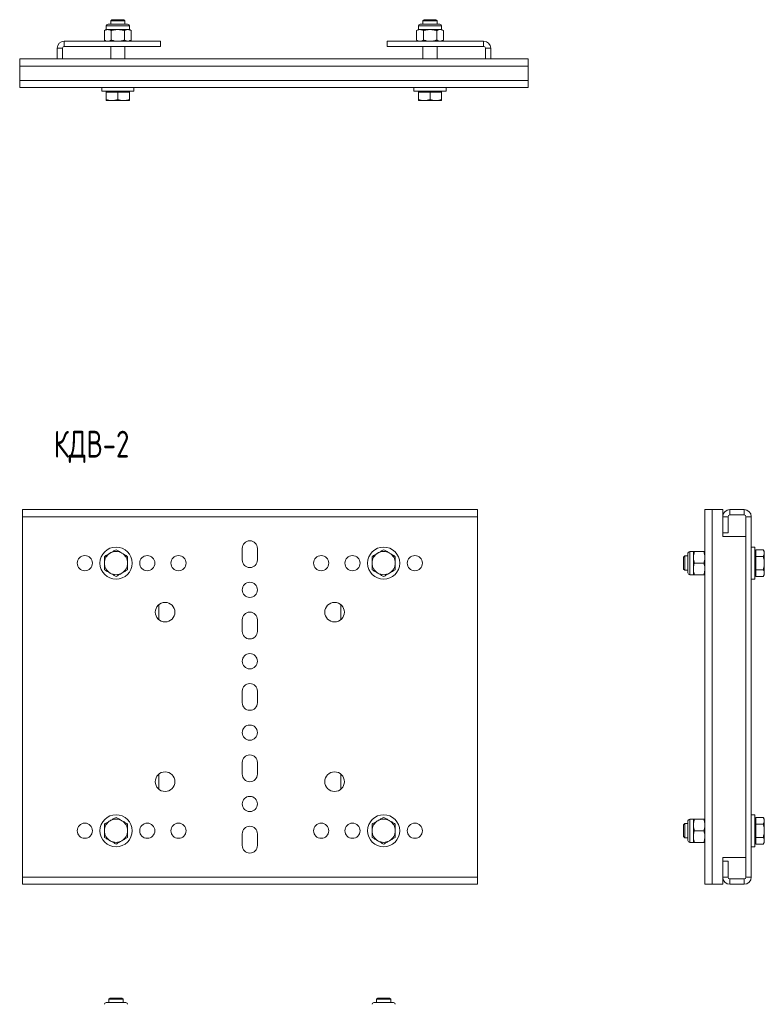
# Model space of a CAD drawing. Header units: millimetres. Extents: x -213 to 282, y -2497 to 292.
# Tile 3 of 5: x -210 to 207, y -1106 to -555. Entities that reach past the tile are written whole.
import ezdxf

# ---------------------------------------------------------------- set-up
doc = ezdxf.new("R2010")
doc.units = ezdxf.units.MM
doc.styles.add('SLDTEXTSTYLE3', font='TXT', dxfattribs={"width": 0.7, "bigfont": 'bigfont'})

msp = doc.modelspace()

# ---------------------------------------------------------------- linework, layer by layer
at = {"color": 7, "linetype": 'Continuous', "lineweight": 15}
for p, q in [((-160.4, -557.12), (-150.18, -557.12)), ((-158.23, -554.62), (-158.92, -555.31)), ((-158.92, -555.31), (-158.92, -557.12)), ((-150.92, -555.31), (-158.92, -555.31)), ((-151.61, -554.62), (-158.23, -554.62)), ((-150.92, -555.31), (-151.61, -554.62)), ((-150.92, -557.12), (-150.92, -555.31)), ((-150.18, -557.12), (-149.44, -557.12)), ((14.6, -557.12), (24.82, -557.12)), ((16.77, -554.62), (16.08, -555.31)), ((16.08, -555.31), (16.08, -557.12)), ((24.08, -555.31), (16.08, -555.31)), ((23.39, -554.62), (16.77, -554.62)), ((24.08, -555.31), (23.39, -554.62)), ((24.08, -557.12), (24.08, -555.31)), ((24.82, -557.12), (25.56, -557.12)), ((-161.42, -560.18), (-162.43, -560.76)), ((-162.43, -566.04), (-162.43, -560.76)), ((-161.42, -558.14), (-161.42, -560.18)), ((-161.42, -560.18), (-160.55, -560.18)), ((-160.55, -560.18), (-154.92, -560.18)), ((-158.67, -566.04), (-158.67, -560.76)), ((-154.92, -560.18), (-149.29, -560.18)), ((-151.17, -566.04), (-151.17, -560.76)), ((-149.29, -560.18), (-148.42, -560.18)), ((-148.42, -560.18), (-148.42, -558.14)), ((-147.42, -560.76), (-148.42, -560.18)), ((-147.42, -566.04), (-147.42, -560.76)), ((13.58, -560.18), (12.57, -560.76)), ((12.57, -566.04), (12.57, -560.76)), ((13.58, -558.14), (13.58, -560.18)), ((13.58, -560.18), (14.45, -560.18)), ((14.45, -560.18), (20.08, -560.18)), ((16.33, -566.04), (16.33, -560.76)), ((20.08, -560.18), (25.71, -560.18)), ((23.83, -566.04), (23.83, -560.76)), ((25.71, -560.18), (26.58, -560.18)), ((26.58, -560.18), (26.58, -558.14)), ((27.58, -560.76), (26.58, -560.18)), ((27.58, -566.04), (27.58, -560.76)), ((-184.92, -566.62), (-130.92, -566.62)), ((-162.43, -566.04), (-161.42, -566.62)), ((-148.42, -566.62), (-147.42, -566.04)), ((-130.92, -569.62), (-130.92, -566.62)), ((-3.92, -569.62), (-3.92, -566.62)), ((50.08, -566.62), (-3.92, -566.62)), ((12.57, -566.04), (13.58, -566.62)), ((26.58, -566.62), (27.58, -566.04)), ((-188.92, -576.62), (-188.92, -570.62)), ((-185.92, -576.62), (-185.92, -570.62)), ((-184.92, -569.62), (-130.92, -569.62)), ((-158.92, -569.62), (-158.92, -576.62)), ((-150.92, -576.62), (-150.92, -569.62)), ((50.08, -569.62), (-3.92, -569.62)), ((16.08, -569.62), (16.08, -576.62)), ((24.08, -576.62), (24.08, -569.62)), ((51.08, -576.62), (51.08, -570.62)), ((54.08, -576.62), (54.08, -570.62)), ((-188.92, -576.62), (-209.92, -576.62)), ((-209.92, -576.62), (-209.92, -580.62)), ((-185.92, -576.62), (-188.92, -576.62)), ((51.08, -576.62), (-185.92, -576.62)), ((51.08, -576.62), (54.08, -576.62)), ((75.08, -576.62), (54.08, -576.62)), ((75.08, -576.62), (75.08, -580.62)), ((-209.92, -580.62), (-209.92, -588.62)), ((75.08, -580.62), (75.08, -588.62)), ((-209.92, -588.62), (-209.92, -592.62)), ((75.08, -588.62), (75.08, -592.62)), ((75.08, -592.62), (-209.92, -592.62)), ((-163.92, -592.62), (-163.92, -594.62)), ((-145.92, -594.62), (-163.92, -594.62)), ((-161.42, -594.62), (-161.42, -595.22)), ((-161.42, -595.22), (-161.42, -599.34)), ((-161.42, -595.22), (-158.17, -595.22)), ((-158.17, -595.22), (-154.92, -595.22)), ((-154.92, -595.22), (-154.92, -599.34)), ((-154.92, -595.22), (-151.67, -595.22)), ((-151.67, -595.22), (-148.42, -595.22)), ((-148.42, -595.22), (-148.42, -594.62)), ((-148.42, -595.22), (-148.42, -599.34)), ((-145.92, -594.62), (-145.92, -592.62)), ((11.08, -592.62), (11.08, -594.62)), ((29.08, -594.62), (11.08, -594.62)), ((13.58, -594.62), (13.58, -595.22)), ((13.58, -595.22), (13.58, -599.34)), ((13.58, -595.22), (16.83, -595.22)), ((16.83, -595.22), (20.08, -595.22)), ((20.08, -595.22), (20.08, -599.34)), ((20.08, -595.22), (23.33, -595.22)), ((23.33, -595.22), (26.58, -595.22)), ((26.58, -595.22), (26.58, -594.62)), ((26.58, -595.22), (26.58, -599.34)), ((29.08, -594.62), (29.08, -592.62)), ((-161.42, -599.92), (-158.17, -599.92)), ((-158.17, -599.92), (-151.67, -599.92)), ((-148.42, -599.92), (-151.67, -599.92)), ((13.58, -599.92), (16.83, -599.92)), ((16.83, -599.92), (23.33, -599.92)), ((26.58, -599.92), (23.33, -599.92)), ((46.58, -829.19), (-208.42, -829.19)), ((-208.42, -829.19), (-208.42, -833.19)), ((-208.42, -833.19), (-208.42, -1035.19)), ((46.58, -829.19), (46.58, -833.19)), ((46.58, -833.19), (46.58, -1035.19)), ((174.12, -1039.19), (174.12, -829.19)), ((178.12, -829.19), (174.12, -829.19)), ((184.12, -829.19), (178.12, -829.19)), ((184.12, -829.19), (184.12, -833.19)), ((184.12, -842.19), (184.12, -833.19)), ((187.12, -842.19), (187.12, -833.19)), ((188.12, -829.19), (196.12, -829.19)), ((188.12, -832.19), (196.12, -832.19)), ((197.12, -833.19), (197.12, -1035.19)), ((200.12, -833.19), (200.12, -1035.19)), ((184.12, -842.19), (187.12, -842.19)), ((184.12, -842.19), (184.12, -844.19)), ((184.12, -844.19), (197.12, -844.19)), ((-85.17, -850.94), (-85.17, -857.44)), ((-76.67, -857.44), (-76.67, -850.94)), ((162.81, -855.19), (162.12, -855.88)), ((164.62, -855.19), (162.81, -855.19)), ((162.81, -855.19), (162.81, -863.19)), ((164.62, -864.67), (164.62, -853.71)), ((167.68, -852.69), (165.64, -852.69)), ((167.68, -855.94), (167.68, -852.69)), ((173.54, -852.69), (168.26, -852.69)), ((202.12, -850.19), (200.12, -850.19)), ((202.12, -850.19), (202.12, -868.19)), ((202.72, -852.69), (202.12, -852.69)), ((202.72, -853.56), (202.72, -851.68)), ((202.72, -851.68), (206.84, -851.68)), ((202.72, -855.44), (202.72, -853.56)), ((207.42, -852.69), (206.84, -851.68)), ((207.42, -853.56), (207.42, -852.69)), ((207.42, -859.19), (207.42, -853.56)), ((162.12, -855.88), (162.12, -862.5)), ((167.68, -862.44), (167.68, -855.94)), ((173.54, -859.19), (168.26, -859.19)), ((202.72, -855.44), (206.84, -855.44)), ((202.72, -859.19), (202.72, -855.44)), ((202.72, -862.94), (202.72, -859.19)), ((207.42, -864.82), (207.42, -859.19)), ((162.12, -862.5), (162.81, -863.19)), ((162.81, -863.19), (164.62, -863.19)), ((165.64, -865.69), (167.68, -865.69)), ((167.68, -865.69), (167.68, -862.44)), ((173.54, -865.69), (168.26, -865.69)), ((202.12, -865.69), (202.72, -865.69)), ((202.72, -862.94), (206.84, -862.94)), ((202.72, -864.82), (202.72, -862.94)), ((202.72, -866.69), (202.72, -864.82)), ((206.84, -866.69), (207.42, -865.69)), ((207.42, -865.69), (207.42, -864.82)), ((200.12, -868.19), (202.12, -868.19)), ((202.72, -866.69), (206.84, -866.69)), ((-131.92, -890.93), (-131.92, -882.45)), ((-29.92, -882.45), (-29.92, -890.93)), ((-85.17, -890.94), (-85.17, -897.44)), ((-76.67, -897.44), (-76.67, -890.94)), ((-85.17, -930.94), (-85.17, -937.44)), ((-76.67, -937.44), (-76.67, -930.94)), ((-85.17, -970.94), (-85.17, -977.44)), ((-76.67, -977.44), (-76.67, -970.94)), ((-131.92, -985.93), (-131.92, -977.45)), ((-29.92, -977.45), (-29.92, -985.93)), ((164.62, -1014.67), (164.62, -1003.71)), ((167.68, -1002.69), (165.64, -1002.69)), ((167.68, -1005.94), (167.68, -1002.69)), ((173.54, -1002.69), (168.26, -1002.69)), ((202.12, -1000.19), (200.12, -1000.19)), ((202.12, -1000.19), (202.12, -1018.19)), ((202.72, -1002.69), (202.12, -1002.69)), ((202.72, -1003.56), (202.72, -1001.68)), ((202.72, -1001.68), (206.84, -1001.68)), ((202.72, -1005.44), (202.72, -1003.56)), ((207.42, -1002.69), (206.84, -1001.68)), ((207.42, -1003.56), (207.42, -1002.69)), ((207.42, -1009.19), (207.42, -1003.56)), ((162.81, -1005.19), (162.12, -1005.88)), ((162.12, -1005.88), (162.12, -1012.5)), ((164.62, -1005.19), (162.81, -1005.19)), ((162.81, -1005.19), (162.81, -1013.19)), ((167.68, -1012.44), (167.68, -1005.94)), ((173.54, -1009.19), (168.26, -1009.19)), ((202.72, -1005.44), (206.84, -1005.44)), ((202.72, -1009.19), (202.72, -1005.44)), ((202.72, -1012.94), (202.72, -1009.19)), ((207.42, -1014.82), (207.42, -1009.19)), ((-85.17, -1010.94), (-85.17, -1017.44)), ((-76.67, -1017.44), (-76.67, -1010.94)), ((162.12, -1012.5), (162.81, -1013.19)), ((162.81, -1013.19), (164.62, -1013.19)), ((167.68, -1015.69), (167.68, -1012.44)), ((202.72, -1014.82), (202.72, -1012.94)), ((202.72, -1012.94), (206.84, -1012.94)), ((202.72, -1016.69), (202.72, -1014.82)), ((207.42, -1015.69), (207.42, -1014.82)), ((165.64, -1015.69), (167.68, -1015.69)), ((173.54, -1015.69), (168.26, -1015.69)), ((200.12, -1018.19), (202.12, -1018.19)), ((202.12, -1015.69), (202.72, -1015.69)), ((202.72, -1016.69), (206.84, -1016.69)), ((206.84, -1016.69), (207.42, -1015.69)), ((197.12, -1024.19), (184.12, -1024.19)), ((184.12, -1024.19), (184.12, -1026.19)), ((184.12, -1035.19), (184.12, -1026.19)), ((187.12, -1026.19), (184.12, -1026.19)), ((187.12, -1035.19), (187.12, -1026.19)), ((-208.42, -1035.19), (-208.42, -1039.19)), ((46.58, -1035.19), (46.58, -1039.19)), ((184.12, -1035.19), (184.12, -1039.19)), ((196.12, -1036.19), (188.12, -1036.19)), ((46.58, -1039.19), (-208.42, -1039.19)), ((178.12, -1039.19), (174.12, -1039.19)), ((184.12, -1039.19), (178.12, -1039.19)), ((196.12, -1039.19), (188.12, -1039.19)), ((-159.23, -1102.95), (-159.92, -1103.64)), ((-159.92, -1103.64), (-159.92, -1105.45)), ((-151.92, -1103.64), (-159.92, -1103.64)), ((-152.61, -1102.95), (-159.23, -1102.95)), ((-151.92, -1103.64), (-152.61, -1102.95)), ((-151.92, -1105.45), (-151.92, -1103.64)), ((-9.23, -1102.95), (-9.92, -1103.64)), ((-9.92, -1103.64), (-9.92, -1105.45)), ((-1.92, -1103.64), (-9.92, -1103.64)), ((-2.61, -1102.95), (-9.23, -1102.95)), ((-1.92, -1103.64), (-2.61, -1102.95)), ((-1.92, -1105.45), (-1.92, -1103.64)), ((-161.4, -1105.45), (-151.17, -1105.45)), ((-151.17, -1105.45), (-150.44, -1105.45)), ((-11.4, -1105.45), (-1.17, -1105.45)), ((-1.17, -1105.45), (-0.44, -1105.45))]:
    msp.add_line(p, q, dxfattribs=at)
at = {"color": 7, "linetype": 'Continuous', "lineweight": 0}
for p, q in [((-161.42, -558.14), (-149.29, -558.14)), ((-149.29, -558.14), (-148.42, -558.14)), ((13.58, -558.14), (25.71, -558.14)), ((25.71, -558.14), (26.58, -558.14)), ((-184.92, -566.62), (-184.92, -569.62)), ((50.08, -569.62), (50.08, -566.62)), ((-185.92, -570.62), (-188.92, -570.62)), ((54.08, -570.62), (51.08, -570.62)), ((75.08, -580.62), (-209.92, -580.62)), ((75.08, -588.62), (-209.92, -588.62)), ((46.58, -833.19), (-208.42, -833.19)), ((178.12, -1039.19), (178.12, -829.19)), ((187.12, -833.19), (184.12, -833.19)), ((188.12, -829.19), (188.12, -832.19)), ((196.12, -832.19), (196.12, -829.19)), ((200.12, -833.19), (197.12, -833.19)), ((165.64, -865.69), (165.64, -852.69)), ((165.64, -1015.69), (165.64, -1002.69)), ((46.58, -1035.19), (-208.42, -1035.19)), ((184.12, -1035.19), (187.12, -1035.19)), ((188.12, -1036.19), (188.12, -1039.19)), ((196.12, -1039.19), (196.12, -1036.19)), ((197.12, -1035.19), (200.12, -1035.19))]:
    msp.add_line(p, q, dxfattribs=at)
at = {"color": 7, "linetype": 'Continuous', "lineweight": 15}
for centre, radius in [((-173.42, -859.19), 4.25), ((-155.92, -859.19), 9), ((-138.42, -859.19), 4.25), ((-120.92, -859.19), 4.25), ((-40.92, -859.19), 4.25), ((-23.42, -859.19), 4.25), ((-5.92, -859.19), 9), ((11.58, -859.19), 4.25), ((-80.92, -874.19), 4.25), ((-128.42, -886.69), 5.5), ((-33.42, -886.69), 5.5), ((-80.92, -914.19), 4.25), ((-80.92, -954.19), 4.25), ((-128.42, -981.69), 5.5), ((-33.42, -981.69), 5.5), ((-80.92, -994.19), 4.25), ((-155.92, -1009.19), 9), ((-5.92, -1009.19), 9), ((-173.42, -1009.19), 4.25), ((-138.42, -1009.19), 4.25), ((-120.92, -1009.19), 4.25), ((-40.92, -1009.19), 4.25), ((-23.42, -1009.19), 4.25), ((11.58, -1009.19), 4.25)]:
    msp.add_circle(centre, radius, dxfattribs=at)
for centre, radius, start, end in [((-160.4, -558.14), 1.02, 90, 180), ((-149.44, -558.14), 1.02, 0, 90), ((14.6, -558.14), 1.02, 90, 180), ((25.56, -558.14), 1.02, 0, 90), ((-184.92, -570.62), 4, 90, 180), ((50.08, -570.62), 4, 0, 90), ((-184.92, -570.62), 1, 90, 180), ((50.08, -570.62), 1, 0, 90), ((188.12, -833.19), 4, 90, 180), ((188.12, -833.19), 1, 90, 180), ((196.12, -833.19), 4, 0, 90), ((196.12, -833.19), 1, 0, 90), ((-80.92, -850.94), 4.25, 0, 180), ((-155.92, -859.19), 6.5, 120, 180), ((-155.92, -859.19), 6.5, 60, 120), ((-155.92, -859.19), 6.5, 0, 60), ((-5.92, -859.19), 6.5, 120, 180), ((-5.92, -859.19), 6.5, 60, 120), ((-5.92, -859.19), 6.5, 0, 60), ((165.64, -853.71), 1.02, 90, 180), ((-155.92, -859.19), 6.5, 180, 240), ((-155.92, -859.19), 6.5, 300, 0), ((-80.92, -857.44), 4.25, 180, 0), ((-5.92, -859.19), 6.5, 180, 240), ((-5.92, -859.19), 6.5, 300, 0), ((-155.92, -859.19), 6.5, 240, 300), ((-5.92, -859.19), 6.5, 240, 300), ((165.64, -864.67), 1.02, 180, 270), ((-80.92, -890.94), 4.25, 0, 180), ((-80.92, -897.44), 4.25, 180, 0), ((-80.92, -930.94), 4.25, 0, 180), ((-80.92, -937.44), 4.25, 180, 0), ((-80.92, -970.94), 4.25, 0, 180), ((-80.92, -977.44), 4.25, 180, 0), ((-155.92, -1009.19), 6.5, 120, 180), ((-155.92, -1009.19), 6.5, 60, 120), ((-155.92, -1009.19), 6.5, 0, 60), ((-5.92, -1009.19), 6.5, 120, 180), ((-5.92, -1009.19), 6.5, 60, 120), ((-5.92, -1009.19), 6.5, 0, 60), ((165.64, -1003.71), 1.02, 90, 180), ((-155.92, -1009.19), 6.5, 180, 240), ((-155.92, -1009.19), 6.5, 300, 0), ((-80.92, -1010.94), 4.25, 0, 180), ((-5.92, -1009.19), 6.5, 180, 240), ((-5.92, -1009.19), 6.5, 300, 0), ((-155.92, -1009.19), 6.5, 240, 300), ((-5.92, -1009.19), 6.5, 240, 300), ((165.64, -1014.67), 1.02, 180, 270), ((-80.92, -1017.44), 4.25, 180, 0), ((188.12, -1035.19), 4, 180, 270), ((188.12, -1035.19), 1, 180, 270), ((196.12, -1035.19), 4, 270, 0), ((196.12, -1035.19), 1, 270, 0), ((-161.4, -1106.47), 1.02, 90, 180), ((-150.44, -1106.47), 1.02, 0, 90), ((-11.4, -1106.47), 1.02, 90, 180), ((-0.44, -1106.47), 1.02, 0, 90)]:
    msp.add_arc(centre, radius, start, end, dxfattribs=at)
for points, knots in [([(-160.55, -560.18), (-160.6, -560.18), (-160.93, -560.18), (-161.57, -560.31), (-162.14, -560.61), (-162.43, -560.76)], [0, 0, 0, 0, 0.070078, 0.530779, 1, 1, 1, 1]), ([(-158.67, -560.76), (-158.98, -560.6), (-159.59, -560.27), (-160.23, -560.21), (-160.55, -560.18)], [0, 0, 0, 0, 0.495455, 1, 1, 1, 1]), ([(-154.92, -560.18), (-155.01, -560.18), (-155.68, -560.18), (-156.95, -560.31), (-158.1, -560.61), (-158.67, -560.76)], [0, 0, 0, 0, 0.070077, 0.530778, 1, 1, 1, 1]), ([(-151.17, -560.76), (-151.78, -560.6), (-153.01, -560.27), (-154.28, -560.21), (-154.92, -560.18)], [0, 0, 0, 0, 0.495458, 1, 1, 1, 1]), ([(-151.17, -560.76), (-151.01, -560.67), (-150.4, -560.33), (-149.76, -560.24), (-149.29, -560.18)], [0, 0, 0, 0, 0.2575502, 1, 1, 1, 1]), ([(-149.29, -560.18), (-149.12, -560.19), (-148.49, -560.22), (-147.87, -560.53), (-147.42, -560.76)], [0, 0, 0, 0, 0.268631, 1, 1, 1, 1]), ([(14.45, -560.18), (14.4, -560.18), (14.07, -560.18), (13.43, -560.31), (12.86, -560.61), (12.57, -560.76)], [0, 0, 0, 0, 0.070077, 0.530779, 1, 1, 1, 1]), ([(16.33, -560.76), (16.02, -560.6), (15.41, -560.27), (14.77, -560.21), (14.45, -560.18)], [0, 0, 0, 0, 0.4954569, 1, 1, 1, 1]), ([(20.08, -560.18), (19.99, -560.18), (19.32, -560.18), (18.05, -560.31), (16.9, -560.61), (16.33, -560.76)], [0, 0, 0, 0, 0.070077, 0.530778, 1, 1, 1, 1]), ([(23.83, -560.76), (23.22, -560.6), (21.99, -560.27), (20.72, -560.21), (20.08, -560.18)], [0, 0, 0, 0, 0.495458, 1, 1, 1, 1]), ([(23.83, -560.76), (23.99, -560.67), (24.6, -560.33), (25.24, -560.24), (25.71, -560.18)], [0, 0, 0, 0, 0.25755, 1, 1, 1, 1]), ([(25.71, -560.18), (25.88, -560.19), (26.51, -560.22), (27.13, -560.53), (27.58, -560.76)], [0, 0, 0, 0, 0.268632, 1, 1, 1, 1]), ([(-160.55, -566.62), (-160.6, -566.62), (-160.93, -566.61), (-161.57, -566.49), (-162.14, -566.19), (-162.43, -566.04)], [0, 0, 0, 0, 0.070078, 0.530779, 1, 1, 1, 1]), ([(-158.67, -566.04), (-158.98, -566.2), (-159.59, -566.53), (-160.23, -566.59), (-160.55, -566.62)], [0, 0, 0, 0, 0.495455, 1, 1, 1, 1]), ([(-154.92, -566.62), (-155.01, -566.62), (-155.68, -566.61), (-156.95, -566.49), (-158.1, -566.19), (-158.67, -566.04)], [0, 0, 0, 0, 0.070077, 0.530778, 1, 1, 1, 1]), ([(-151.17, -566.04), (-151.78, -566.2), (-153.01, -566.53), (-154.28, -566.59), (-154.92, -566.62)], [0, 0, 0, 0, 0.495458, 1, 1, 1, 1]), ([(-151.17, -566.04), (-151.01, -566.12), (-150.4, -566.47), (-149.76, -566.55), (-149.29, -566.62)], [0, 0, 0, 0, 0.2575502, 1, 1, 1, 1]), ([(-149.29, -566.62), (-149.12, -566.61), (-148.49, -566.58), (-147.87, -566.27), (-147.42, -566.04)], [0, 0, 0, 0, 0.2686309, 1, 1, 1, 1]), ([(14.45, -566.62), (14.4, -566.62), (14.07, -566.61), (13.43, -566.49), (12.86, -566.19), (12.57, -566.04)], [0, 0, 0, 0, 0.070077, 0.530779, 1, 1, 1, 1]), ([(16.33, -566.04), (16.02, -566.2), (15.41, -566.53), (14.77, -566.59), (14.45, -566.62)], [0, 0, 0, 0, 0.4954569, 1, 1, 1, 1]), ([(20.08, -566.62), (19.99, -566.62), (19.32, -566.61), (18.05, -566.49), (16.9, -566.19), (16.33, -566.04)], [0, 0, 0, 0, 0.070077, 0.530778, 1, 1, 1, 1]), ([(23.83, -566.04), (23.22, -566.2), (21.99, -566.53), (20.72, -566.59), (20.08, -566.62)], [0, 0, 0, 0, 0.495458, 1, 1, 1, 1]), ([(23.83, -566.04), (23.99, -566.12), (24.6, -566.47), (25.24, -566.55), (25.71, -566.62)], [0, 0, 0, 0, 0.25755, 1, 1, 1, 1]), ([(25.71, -566.62), (25.88, -566.61), (26.51, -566.58), (27.13, -566.27), (27.58, -566.04)], [0, 0, 0, 0, 0.2686318, 1, 1, 1, 1]), ([(-158.17, -599.92), (-158.25, -599.92), (-158.83, -599.91), (-159.93, -599.79), (-160.92, -599.49), (-161.42, -599.34)], [0, 0, 0, 0, 0.070077, 0.530776, 1, 1, 1, 1]), ([(-161.42, -599.34), (-161.42, -599.57), (-161.42, -599.88), (-161.42, -599.91), (-161.42, -599.92)], [0, 0, 0, 0, 0.758151, 1, 1, 1, 1]), ([(-154.92, -599.34), (-155.45, -599.5), (-156.51, -599.83), (-157.62, -599.89), (-158.17, -599.92)], [0, 0, 0, 0, 0.4954564, 1, 1, 1, 1]), ([(-151.67, -599.92), (-151.75, -599.92), (-152.33, -599.91), (-153.43, -599.79), (-154.42, -599.49), (-154.92, -599.34)], [0, 0, 0, 0, 0.070077, 0.530776, 1, 1, 1, 1]), ([(-148.42, -599.34), (-148.95, -599.5), (-150.01, -599.83), (-151.12, -599.89), (-151.67, -599.92)], [0, 0, 0, 0, 0.495461, 1, 1, 1, 1]), ([(-148.42, -599.92), (-148.42, -599.91), (-148.42, -599.88), (-148.42, -599.57), (-148.42, -599.34)], [0, 0, 0, 0, 0.241849, 1, 1, 1, 1]), ([(16.83, -599.92), (16.75, -599.92), (16.17, -599.91), (15.07, -599.79), (14.08, -599.49), (13.58, -599.34)], [0, 0, 0, 0, 0.0700774, 0.5307764, 1, 1, 1, 1]), ([(13.58, -599.34), (13.58, -599.57), (13.58, -599.88), (13.58, -599.91), (13.58, -599.92)], [0, 0, 0, 0, 0.758151, 1, 1, 1, 1]), ([(20.08, -599.34), (19.55, -599.5), (18.49, -599.83), (17.38, -599.89), (16.83, -599.92)], [0, 0, 0, 0, 0.4954577, 1, 1, 1, 1]), ([(23.33, -599.92), (23.25, -599.92), (22.67, -599.91), (21.57, -599.79), (20.58, -599.49), (20.08, -599.34)], [0, 0, 0, 0, 0.070077, 0.530777, 1, 1, 1, 1]), ([(26.58, -599.34), (26.05, -599.5), (24.99, -599.83), (23.88, -599.89), (23.33, -599.92)], [0, 0, 0, 0, 0.4954585, 1, 1, 1, 1]), ([(26.58, -599.92), (26.58, -599.91), (26.58, -599.88), (26.58, -599.57), (26.58, -599.34)], [0, 0, 0, 0, 0.241849, 1, 1, 1, 1]), ([(-159.17, -853.56), (-159.24, -853.6), (-159.83, -853.94), (-160.93, -854.58), (-161.92, -855.15), (-162.42, -855.44)], [0, 0, 0, 0, 0.070077, 0.530776, 1, 1, 1, 1]), ([(-155.92, -851.68), (-156.44, -851.99), (-157.51, -852.6), (-158.61, -853.24), (-159.17, -853.56)], [0, 0, 0, 0, 0.49546, 1, 1, 1, 1]), ([(-152.67, -853.56), (-152.74, -853.51), (-153.33, -853.18), (-154.43, -852.54), (-155.42, -851.97), (-155.92, -851.68)], [0, 0, 0, 0, 0.0700741, 0.5307782, 1, 1, 1, 1]), ([(-149.42, -855.44), (-149.94, -855.13), (-151.01, -854.52), (-152.11, -853.88), (-152.67, -853.56)], [0, 0, 0, 0, 0.495457, 1, 1, 1, 1]), ([(-9.17, -853.56), (-9.24, -853.6), (-9.83, -853.94), (-10.93, -854.58), (-11.92, -855.15), (-12.42, -855.44)], [0, 0, 0, 0, 0.0700774, 0.5307764, 1, 1, 1, 1]), ([(-5.92, -851.68), (-6.44, -851.99), (-7.51, -852.6), (-8.61, -853.24), (-9.17, -853.56)], [0, 0, 0, 0, 0.4954577, 1, 1, 1, 1]), ([(-2.67, -853.56), (-2.74, -853.51), (-3.33, -853.18), (-4.43, -852.54), (-5.42, -851.97), (-5.92, -851.68)], [0, 0, 0, 0, 0.070077, 0.530777, 1, 1, 1, 1]), ([(0.58, -855.44), (0.06, -855.13), (-1.01, -854.52), (-2.11, -853.88), (-2.67, -853.56)], [0, 0, 0, 0, 0.4954585, 1, 1, 1, 1]), ([(168.26, -852.69), (168.1, -853.22), (167.77, -854.28), (167.71, -855.38), (167.68, -855.94)], [0, 0, 0, 0, 0.495457, 1, 1, 1, 1]), ([(167.68, -852.69), (167.68, -852.69), (167.69, -852.69), (167.81, -852.69), (168.11, -852.69), (168.26, -852.69)], [0, 0, 0, 0, 0.070077, 0.530778, 1, 1, 1, 1]), ([(173.54, -852.69), (173.7, -853.22), (174.03, -854.28), (174.09, -855.38), (174.12, -855.94)], [0, 0, 0, 0, 0.495457, 1, 1, 1, 1]), ([(174.12, -852.69), (174.12, -852.69), (174.11, -852.69), (173.99, -852.69), (173.69, -852.69), (173.54, -852.69)], [0, 0, 0, 0, 0.070077, 0.530778, 1, 1, 1, 1]), ([(206.84, -851.68), (207, -851.99), (207.33, -852.6), (207.39, -853.24), (207.42, -853.56)], [0, 0, 0, 0, 0.49546, 1, 1, 1, 1]), ([(207.42, -853.56), (207.42, -853.6), (207.41, -853.94), (207.29, -854.58), (206.99, -855.15), (206.84, -855.44)], [0, 0, 0, 0, 0.070077, 0.530776, 1, 1, 1, 1]), ([(-162.42, -855.44), (-162.42, -856.37), (-162.42, -857.61), (-162.42, -858.88), (-162.42, -859.19)], [0, 0, 0, 0, 0.758151, 1, 1, 1, 1]), ([(-162.42, -859.19), (-162.42, -860.17), (-162.42, -861.45), (-162.42, -862.67), (-162.42, -862.94)], [0, 0, 0, 0, 0.776287, 1, 1, 1, 1]), ([(-149.42, -859.19), (-149.42, -858.88), (-149.42, -857.61), (-149.42, -856.37), (-149.42, -855.44)], [0, 0, 0, 0, 0.241849, 1, 1, 1, 1]), ([(-149.42, -862.94), (-149.42, -862.67), (-149.42, -861.45), (-149.42, -860.17), (-149.42, -859.19)], [0, 0, 0, 0, 0.223713, 1, 1, 1, 1]), ([(-12.42, -855.44), (-12.42, -856.37), (-12.42, -857.61), (-12.42, -858.88), (-12.42, -859.19)], [0, 0, 0, 0, 0.758151, 1, 1, 1, 1]), ([(-12.42, -859.19), (-12.42, -860.17), (-12.42, -861.45), (-12.42, -862.67), (-12.42, -862.94)], [0, 0, 0, 0, 0.776287, 1, 1, 1, 1]), ([(0.58, -859.19), (0.58, -858.88), (0.58, -857.61), (0.58, -856.37), (0.58, -855.44)], [0, 0, 0, 0, 0.241849, 1, 1, 1, 1]), ([(0.58, -862.94), (0.58, -862.67), (0.58, -861.45), (0.58, -860.17), (0.58, -859.19)], [0, 0, 0, 0, 0.223713, 1, 1, 1, 1]), ([(167.68, -855.94), (167.68, -856.02), (167.69, -856.6), (167.81, -857.7), (168.11, -858.69), (168.26, -859.19)], [0, 0, 0, 0, 0.0700775, 0.5307783, 1, 1, 1, 1]), ([(168.26, -859.19), (168.17, -859.46), (167.83, -860.52), (167.75, -861.62), (167.68, -862.44)], [0, 0, 0, 0, 0.257555, 1, 1, 1, 1]), ([(174.12, -855.94), (174.12, -856.02), (174.11, -856.6), (173.99, -857.7), (173.69, -858.69), (173.54, -859.19)], [0, 0, 0, 0, 0.0700775, 0.5307783, 1, 1, 1, 1]), ([(173.54, -859.19), (173.63, -859.46), (173.97, -860.52), (174.06, -861.62), (174.12, -862.44)], [0, 0, 0, 0, 0.257555, 1, 1, 1, 1]), ([(206.84, -855.44), (207.08, -856.37), (207.39, -857.61), (207.41, -858.88), (207.42, -859.19)], [0, 0, 0, 0, 0.758151, 1, 1, 1, 1]), ([(207.42, -859.19), (207.35, -860.17), (207.26, -861.45), (206.92, -862.67), (206.84, -862.94)], [0, 0, 0, 0, 0.776287, 1, 1, 1, 1]), ([(-162.42, -862.94), (-161.89, -863.25), (-160.82, -863.86), (-159.72, -864.5), (-159.17, -864.82)], [0, 0, 0, 0, 0.495457, 1, 1, 1, 1]), ([(-159.17, -864.82), (-159.09, -864.86), (-158.51, -865.2), (-157.41, -865.83), (-156.42, -866.41), (-155.92, -866.69)], [0, 0, 0, 0, 0.070077, 0.530776, 1, 1, 1, 1]), ([(-155.92, -866.69), (-155.39, -866.39), (-154.32, -865.77), (-153.22, -865.14), (-152.67, -864.82)], [0, 0, 0, 0, 0.495458, 1, 1, 1, 1]), ([(-152.67, -864.82), (-152.59, -864.77), (-152.01, -864.44), (-150.91, -863.8), (-149.92, -863.23), (-149.42, -862.94)], [0, 0, 0, 0, 0.0700774, 0.5307789, 1, 1, 1, 1]), ([(-12.42, -862.94), (-11.89, -863.25), (-10.82, -863.86), (-9.72, -864.5), (-9.17, -864.82)], [0, 0, 0, 0, 0.495458, 1, 1, 1, 1]), ([(-9.17, -864.82), (-9.09, -864.86), (-8.51, -865.2), (-7.41, -865.83), (-6.42, -866.41), (-5.92, -866.69)], [0, 0, 0, 0, 0.070076, 0.530777, 1, 1, 1, 1]), ([(-5.92, -866.69), (-5.39, -866.39), (-4.32, -865.77), (-3.22, -865.14), (-2.67, -864.82)], [0, 0, 0, 0, 0.495457, 1, 1, 1, 1]), ([(-2.67, -864.82), (-2.59, -864.77), (-2.01, -864.44), (-0.91, -863.8), (0.08, -863.23), (0.58, -862.94)], [0, 0, 0, 0, 0.070077, 0.530776, 1, 1, 1, 1]), ([(167.68, -862.44), (167.69, -862.73), (167.72, -863.83), (168.03, -864.91), (168.26, -865.69)], [0, 0, 0, 0, 0.268633, 1, 1, 1, 1]), ([(168.26, -865.69), (168.1, -865.69), (167.77, -865.69), (167.71, -865.69), (167.68, -865.69)], [0, 0, 0, 0, 0.495458, 1, 1, 1, 1]), ([(174.12, -862.44), (174.11, -862.73), (174.08, -863.83), (173.77, -864.91), (173.54, -865.69)], [0, 0, 0, 0, 0.268633, 1, 1, 1, 1]), ([(173.54, -865.69), (173.7, -865.69), (174.03, -865.69), (174.09, -865.69), (174.12, -865.69)], [0, 0, 0, 0, 0.495458, 1, 1, 1, 1]), ([(206.84, -862.94), (207, -863.25), (207.33, -863.86), (207.39, -864.5), (207.42, -864.82)], [0, 0, 0, 0, 0.495457, 1, 1, 1, 1]), ([(207.42, -864.82), (207.42, -864.86), (207.41, -865.2), (207.29, -865.83), (206.99, -866.41), (206.84, -866.69)], [0, 0, 0, 0, 0.070077, 0.530776, 1, 1, 1, 1]), ([(-159.17, -1003.56), (-159.24, -1003.6), (-159.83, -1003.94), (-160.93, -1004.58), (-161.92, -1005.15), (-162.42, -1005.44)], [0, 0, 0, 0, 0.070077, 0.530777, 1, 1, 1, 1]), ([(-155.92, -1001.68), (-156.44, -1001.99), (-157.51, -1002.6), (-158.61, -1003.24), (-159.17, -1003.56)], [0, 0, 0, 0, 0.49546, 1, 1, 1, 1]), ([(-152.67, -1003.56), (-152.74, -1003.51), (-153.33, -1003.18), (-154.43, -1002.54), (-155.42, -1001.97), (-155.92, -1001.68)], [0, 0, 0, 0, 0.0700742, 0.530779, 1, 1, 1, 1]), ([(-149.42, -1005.44), (-149.94, -1005.13), (-151.01, -1004.52), (-152.11, -1003.88), (-152.67, -1003.56)], [0, 0, 0, 0, 0.495457, 1, 1, 1, 1]), ([(-9.17, -1003.56), (-9.24, -1003.6), (-9.83, -1003.94), (-10.93, -1004.58), (-11.92, -1005.15), (-12.42, -1005.44)], [0, 0, 0, 0, 0.070077, 0.530778, 1, 1, 1, 1]), ([(-5.92, -1001.68), (-6.44, -1001.99), (-7.51, -1002.6), (-8.61, -1003.24), (-9.17, -1003.56)], [0, 0, 0, 0, 0.495458, 1, 1, 1, 1]), ([(-2.67, -1003.56), (-2.74, -1003.51), (-3.33, -1003.18), (-4.43, -1002.54), (-5.42, -1001.97), (-5.92, -1001.68)], [0, 0, 0, 0, 0.070077, 0.5307781, 1, 1, 1, 1]), ([(0.58, -1005.44), (0.06, -1005.13), (-1.01, -1004.52), (-2.11, -1003.88), (-2.67, -1003.56)], [0, 0, 0, 0, 0.495458, 1, 1, 1, 1]), ([(168.26, -1002.69), (168.1, -1003.22), (167.77, -1004.28), (167.71, -1005.38), (167.68, -1005.94)], [0, 0, 0, 0, 0.495459, 1, 1, 1, 1]), ([(167.68, -1002.69), (167.68, -1002.69), (167.69, -1002.69), (167.81, -1002.69), (168.11, -1002.69), (168.26, -1002.69)], [0, 0, 0, 0, 0.070077, 0.530778, 1, 1, 1, 1]), ([(173.54, -1002.69), (173.7, -1003.22), (174.03, -1004.28), (174.09, -1005.38), (174.12, -1005.94)], [0, 0, 0, 0, 0.495459, 1, 1, 1, 1]), ([(174.12, -1002.69), (174.12, -1002.69), (174.11, -1002.69), (173.99, -1002.69), (173.69, -1002.69), (173.54, -1002.69)], [0, 0, 0, 0, 0.070077, 0.530778, 1, 1, 1, 1]), ([(206.84, -1001.68), (207, -1001.99), (207.33, -1002.6), (207.39, -1003.24), (207.42, -1003.56)], [0, 0, 0, 0, 0.49546, 1, 1, 1, 1]), ([(207.42, -1003.56), (207.42, -1003.6), (207.41, -1003.94), (207.29, -1004.58), (206.99, -1005.15), (206.84, -1005.44)], [0, 0, 0, 0, 0.070077, 0.530777, 1, 1, 1, 1]), ([(-162.42, -1005.44), (-162.42, -1006.37), (-162.42, -1007.61), (-162.42, -1008.88), (-162.42, -1009.19)], [0, 0, 0, 0, 0.758149, 1, 1, 1, 1]), ([(-162.42, -1009.19), (-162.42, -1010.17), (-162.42, -1011.45), (-162.42, -1012.67), (-162.42, -1012.94)], [0, 0, 0, 0, 0.776287, 1, 1, 1, 1]), ([(-149.42, -1009.19), (-149.42, -1008.88), (-149.42, -1007.61), (-149.42, -1006.37), (-149.42, -1005.44)], [0, 0, 0, 0, 0.241851, 1, 1, 1, 1]), ([(-149.42, -1012.94), (-149.42, -1012.67), (-149.42, -1011.45), (-149.42, -1010.17), (-149.42, -1009.19)], [0, 0, 0, 0, 0.223713, 1, 1, 1, 1]), ([(-12.42, -1005.44), (-12.42, -1006.37), (-12.42, -1007.61), (-12.42, -1008.88), (-12.42, -1009.19)], [0, 0, 0, 0, 0.758149, 1, 1, 1, 1]), ([(-12.42, -1009.19), (-12.42, -1010.17), (-12.42, -1011.45), (-12.42, -1012.67), (-12.42, -1012.94)], [0, 0, 0, 0, 0.776287, 1, 1, 1, 1]), ([(0.58, -1009.19), (0.58, -1008.88), (0.58, -1007.61), (0.58, -1006.37), (0.58, -1005.44)], [0, 0, 0, 0, 0.241851, 1, 1, 1, 1]), ([(0.58, -1012.94), (0.58, -1012.67), (0.58, -1011.45), (0.58, -1010.17), (0.58, -1009.19)], [0, 0, 0, 0, 0.223713, 1, 1, 1, 1]), ([(167.68, -1005.94), (167.68, -1006.02), (167.69, -1006.6), (167.81, -1007.7), (168.11, -1008.69), (168.26, -1009.19)], [0, 0, 0, 0, 0.070077, 0.530778, 1, 1, 1, 1]), ([(168.26, -1009.19), (168.17, -1009.46), (167.83, -1010.52), (167.75, -1011.62), (167.68, -1012.44)], [0, 0, 0, 0, 0.257552, 1, 1, 1, 1]), ([(174.12, -1005.94), (174.12, -1006.02), (174.11, -1006.6), (173.99, -1007.7), (173.69, -1008.69), (173.54, -1009.19)], [0, 0, 0, 0, 0.070077, 0.530778, 1, 1, 1, 1]), ([(173.54, -1009.19), (173.63, -1009.46), (173.97, -1010.52), (174.06, -1011.62), (174.12, -1012.44)], [0, 0, 0, 0, 0.257552, 1, 1, 1, 1]), ([(206.84, -1005.44), (207.08, -1006.37), (207.39, -1007.61), (207.41, -1008.88), (207.42, -1009.19)], [0, 0, 0, 0, 0.758149, 1, 1, 1, 1]), ([(207.42, -1009.19), (207.35, -1010.17), (207.26, -1011.45), (206.92, -1012.67), (206.84, -1012.94)], [0, 0, 0, 0, 0.776287, 1, 1, 1, 1]), ([(-162.42, -1012.94), (-161.89, -1013.25), (-160.82, -1013.86), (-159.72, -1014.5), (-159.17, -1014.82)], [0, 0, 0, 0, 0.495457, 1, 1, 1, 1]), ([(-159.17, -1014.82), (-159.09, -1014.86), (-158.51, -1015.2), (-157.41, -1015.83), (-156.42, -1016.41), (-155.92, -1016.69)], [0, 0, 0, 0, 0.070077, 0.530777, 1, 1, 1, 1]), ([(-155.92, -1016.69), (-155.39, -1016.39), (-154.32, -1015.77), (-153.22, -1015.14), (-152.67, -1014.82)], [0, 0, 0, 0, 0.495459, 1, 1, 1, 1]), ([(-152.67, -1014.82), (-152.59, -1014.77), (-152.01, -1014.44), (-150.91, -1013.8), (-149.92, -1013.23), (-149.42, -1012.94)], [0, 0, 0, 0, 0.070077, 0.53078, 1, 1, 1, 1]), ([(-12.42, -1012.94), (-11.89, -1013.25), (-10.82, -1013.86), (-9.72, -1014.5), (-9.17, -1014.82)], [0, 0, 0, 0, 0.495458, 1, 1, 1, 1]), ([(-9.17, -1014.82), (-9.09, -1014.86), (-8.51, -1015.2), (-7.41, -1015.83), (-6.42, -1016.41), (-5.92, -1016.69)], [0, 0, 0, 0, 0.070076, 0.530777, 1, 1, 1, 1]), ([(-5.92, -1016.69), (-5.39, -1016.39), (-4.32, -1015.77), (-3.22, -1015.14), (-2.67, -1014.82)], [0, 0, 0, 0, 0.495458, 1, 1, 1, 1]), ([(-2.67, -1014.82), (-2.59, -1014.77), (-2.01, -1014.44), (-0.91, -1013.8), (0.08, -1013.23), (0.58, -1012.94)], [0, 0, 0, 0, 0.070077, 0.530777, 1, 1, 1, 1]), ([(167.68, -1012.44), (167.69, -1012.73), (167.72, -1013.83), (168.03, -1014.91), (168.26, -1015.69)], [0, 0, 0, 0, 0.2686327, 1, 1, 1, 1]), ([(174.12, -1012.44), (174.11, -1012.73), (174.08, -1013.83), (173.77, -1014.91), (173.54, -1015.69)], [0, 0, 0, 0, 0.268633, 1, 1, 1, 1]), ([(206.84, -1012.94), (207, -1013.25), (207.33, -1013.86), (207.39, -1014.5), (207.42, -1014.82)], [0, 0, 0, 0, 0.495457, 1, 1, 1, 1]), ([(207.42, -1014.82), (207.42, -1014.86), (207.41, -1015.2), (207.29, -1015.83), (206.99, -1016.41), (206.84, -1016.69)], [0, 0, 0, 0, 0.070077, 0.530777, 1, 1, 1, 1]), ([(168.26, -1015.69), (168.1, -1015.69), (167.77, -1015.69), (167.71, -1015.69), (167.68, -1015.69)], [0, 0, 0, 0, 0.495458, 1, 1, 1, 1]), ([(173.54, -1015.69), (173.7, -1015.69), (174.03, -1015.69), (174.09, -1015.69), (174.12, -1015.69)], [0, 0, 0, 0, 0.495458, 1, 1, 1, 1])]:
    msp.add_open_spline(points, degree=3, knots=knots, dxfattribs=at)

# ---------------------------------------------------------------- texts
at = {"color": 7, "linetype": 'Continuous', "lineweight": 0, "insert": (-190.79, -785.01), "char_height": 15, "attachment_point": 1, "style": 'SLDTEXTSTYLE3'}
msp.add_mtext('\\M+1844B\\M+18444\\M+18442-2', dxfattribs=at)

doc.saveas('drawing.dxf')
